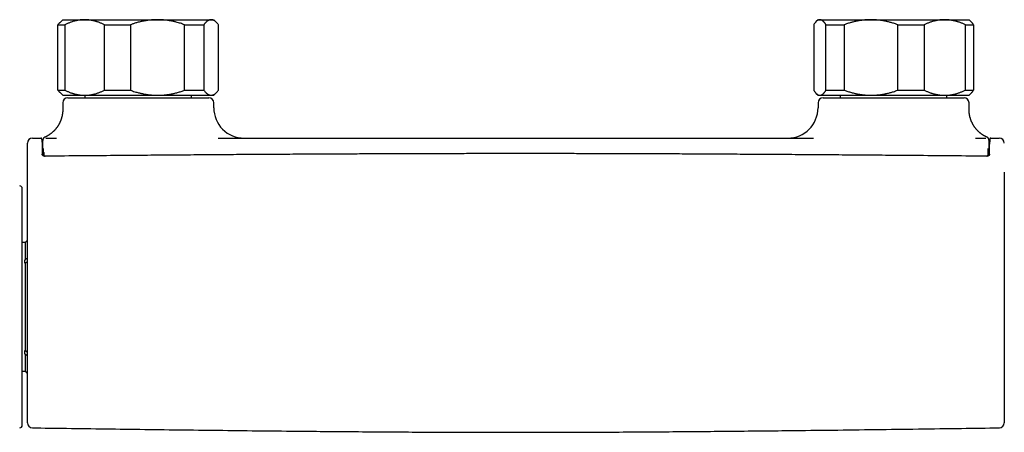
# Model space of a CAD drawing. Header units: millimetres. Extents: x 8 to 681, y 12 to 372.
# Tile 2 of 7: x 189 to 385, y 173 to 255. Entities that reach past the tile are written whole.
import ezdxf

# ---------------------------------------------------------------- set-up
doc = ezdxf.new("R2010")
doc.units = ezdxf.units.MM

msp = doc.modelspace()

# ---------------------------------------------------------------- linework, layer by layer
at = {"color": 7, "linetype": 'Continuous', "lineweight": 30}
for p, q in [((197.5, 254.95), (196.96, 254.41)), ((197.5, 254.95), (201.85, 254.95)), ((201.85, 254.95), (216.33, 254.95)), ((216.33, 254.95), (226.97, 254.95)), ((226.97, 254.95), (227.5, 254.95)), ((228.04, 254.41), (227.5, 254.95)), ((347.5, 254.95), (347.13, 254.58)), ((347.5, 254.95), (347.86, 254.95)), ((347.86, 254.95), (358.02, 254.95)), ((358.02, 254.95), (372.66, 254.95)), ((372.66, 254.95), (377.5, 254.95)), ((377.87, 254.58), (377.5, 254.95)), ((196.56, 253.95), (197.93, 253.95)), ((196.56, 240.95), (196.56, 253.95)), ((197.93, 253.95), (197.93, 240.95)), ((205.78, 253.95), (210.95, 253.95)), ((205.78, 240.95), (205.78, 253.95)), ((210.95, 253.95), (210.95, 240.95)), ((221.71, 240.95), (221.71, 253.95)), ((221.71, 253.95), (225.51, 253.95)), ((225.51, 253.95), (225.51, 240.95)), ((228.44, 240.95), (228.44, 253.95)), ((346.65, 253.95), (346.65, 240.95)), ((349.08, 253.95), (352.71, 253.95)), ((349.08, 240.95), (349.08, 253.95)), ((352.71, 253.95), (352.71, 240.95)), ((363.34, 240.95), (363.34, 253.95)), ((363.34, 253.95), (368.56, 253.95)), ((368.56, 253.95), (368.56, 240.95)), ((376.76, 240.95), (376.76, 253.95)), ((376.76, 253.95), (378.35, 253.95)), ((378.35, 253.95), (378.35, 240.95)), ((196.56, 240.95), (197.93, 240.95)), ((205.78, 240.95), (210.95, 240.95)), ((221.71, 240.95), (225.51, 240.95)), ((349.08, 240.95), (352.71, 240.95)), ((363.34, 240.95), (368.56, 240.95)), ((376.76, 240.95), (378.35, 240.95)), ((196.96, 240.49), (197.5, 239.95)), ((197.5, 239.95), (201.85, 239.95)), ((198.5, 239.45), (226.5, 239.45)), ((201.85, 239.95), (216.33, 239.95)), ((201.9, 239.95), (201.9, 239.45)), ((216.33, 239.95), (226.97, 239.95)), ((223.1, 239.45), (223.1, 239.95)), ((226.97, 239.95), (227.5, 239.95)), ((227.5, 239.95), (228.04, 240.49)), ((347.13, 240.32), (347.5, 239.95)), ((347.5, 239.95), (347.86, 239.95)), ((347.86, 239.95), (358.02, 239.95)), ((348.5, 239.45), (362.5, 239.45)), ((351.9, 239.95), (351.9, 239.45)), ((358.02, 239.95), (372.66, 239.95)), ((362.5, 239.45), (376.5, 239.45)), ((372.66, 239.95), (377.5, 239.95)), ((373.1, 239.45), (373.1, 239.95)), ((377.5, 239.95), (377.87, 240.32)), ((197.5, 238.45), (197.5, 237.11)), ((227.5, 237.45), (227.5, 238.45)), ((347.5, 238.45), (347.5, 237.45)), ((377.5, 237.11), (377.5, 238.45)), ((191.5, 231.45), (193.18, 231.45)), ((193.9, 231.61), (193.9, 231.61)), ((194.16, 231.45), (194.16, 231.45)), ((194.16, 231.45), (194.18, 231.45)), ((194.18, 231.45), (196.24, 231.45)), ((378.76, 231.45), (380.82, 231.45)), ((380.82, 231.45), (380.84, 231.45)), ((380.84, 231.45), (380.84, 231.45)), ((381.1, 231.61), (381.1, 231.61)), ((381.82, 231.45), (383.5, 231.45)), ((193.71, 228.66), (193.71, 228.65)), ((193.71, 228.66), (193.71, 228.66)), ((381.29, 228.65), (381.29, 228.66)), ((381.29, 228.66), (381.29, 228.66)), ((189.45, 174.45), (189.45, 221.45)), ((190.08, 210.7), (189.45, 210.7)), ((190.08, 207.31), (190.08, 210.7)), ((189.95, 207.31), (190.08, 207.31)), ((189.95, 206.61), (189.95, 207.31)), ((189.95, 206.71), (190.17, 206.71)), ((189.95, 206.61), (190.08, 206.61)), ((190.08, 189.29), (190.08, 206.61)), ((189.95, 189.29), (190.08, 189.29)), ((189.95, 188.59), (189.95, 189.29)), ((190.17, 189.19), (189.95, 189.19)), ((189.95, 188.59), (190.08, 188.59)), ((190.08, 185.2), (190.08, 188.59)), ((189.45, 185.2), (190.08, 185.2)), ((383.51, 173.94), (383.51, 173.94))]:
    msp.add_line(p, q, dxfattribs=at)
for centre, radius, start, end in [((198.5, 238.45), 1, 90, 180), ((226.5, 238.45), 1, 0, 90), ((348.5, 238.45), 1, 90, 180), ((376.5, 238.45), 1, 0, 90), ((233.5, 237.45), 6, 179.9998, 270), ((341.5, 237.45), 6, 270, 359.9999), ((191.5, 230.45), 1, 90, 180), ((383.5, 230.45), 1, 0, 90), ((169.47, 228.41), 24.24, 0.5731, 2.3069), ((188.95, 221.45), 0.5, 0, 89.75), ((190.96, 210.27), 0.98, 118.0766, 153.9742), ((190.96, 185.63), 0.98, 206.0258, 241.9318), ((188.95, 174.45), 0.5, 270.25, 0), ((191.5, 174.94), 1, 180.0001, 269.2027), ((383.5, 174.94), 1, 270.797, 0.0004)]:
    msp.add_arc(centre, radius, start, end, dxfattribs=at)
for points, knots in [([(196.56, 253.95), (196.6, 254), (196.68, 254.1), (196.79, 254.23), (196.88, 254.33), (196.93, 254.38), (196.96, 254.41)], [0, 0, 0, 0, 0.298798, 0.597746, 0.822589, 1, 1, 1, 1]), ([(201.85, 254.95), (201.81, 254.95), (201.68, 254.95), (201.46, 254.94), (201.21, 254.92), (200.96, 254.9), (200.71, 254.86), (200.47, 254.82), (200.24, 254.78), (200.03, 254.73), (199.79, 254.67), (199.52, 254.59), (199.22, 254.49), (198.95, 254.4), (198.69, 254.29), (198.44, 254.19), (198.18, 254.07), (198.02, 253.99), (197.93, 253.95)], [0, 0, 0, 0, 0.034083, 0.097391, 0.1607252, 0.2240692, 0.2874053, 0.3507149, 0.403935, 0.4571599, 0.5103804, 0.5888088, 0.6672378, 0.7337757, 0.800332, 0.8668969, 0.933458, 1, 1, 1, 1]), ([(205.78, 253.95), (205.69, 253.99), (205.53, 254.07), (205.28, 254.18), (205.03, 254.29), (204.77, 254.39), (204.53, 254.48), (204.3, 254.55), (204.09, 254.62), (203.87, 254.68), (203.66, 254.73), (203.44, 254.78), (203.21, 254.83), (202.95, 254.87), (202.68, 254.91), (202.4, 254.93), (202.13, 254.95), (201.95, 254.95), (201.85, 254.95)], [0, 0, 0, 0, 0.065617, 0.131252, 0.19689, 0.262521, 0.328134, 0.383158, 0.438187, 0.493212, 0.547625, 0.602042, 0.656455, 0.725142, 0.793864, 0.862595, 0.931314, 1, 1, 1, 1]), ([(216.33, 254.95), (216.25, 254.95), (216.11, 254.95), (215.86, 254.94), (215.58, 254.93), (215.28, 254.91), (214.97, 254.89), (214.65, 254.85), (214.35, 254.81), (214.09, 254.77), (213.86, 254.74), (213.64, 254.69), (213.37, 254.64), (213.05, 254.57), (212.68, 254.48), (212.33, 254.39), (212, 254.3), (211.7, 254.2), (211.35, 254.09), (211.1, 254), (210.95, 253.95)], [0, 0, 0, 0, 0.040822, 0.081644, 0.136201, 0.190763, 0.245319, 0.306969, 0.368619, 0.409915, 0.45121, 0.492116, 0.533021, 0.602274, 0.671536, 0.74079, 0.798361, 0.855936, 0.913507, 1, 1, 1, 1]), ([(221.71, 253.95), (221.57, 254), (221.3, 254.1), (220.88, 254.23), (220.46, 254.36), (220.08, 254.46), (219.75, 254.54), (219.47, 254.6), (219.17, 254.67), (218.85, 254.73), (218.52, 254.78), (218.19, 254.83), (217.85, 254.87), (217.52, 254.9), (217.18, 254.93), (216.84, 254.94), (216.56, 254.95), (216.39, 254.95), (216.33, 254.95)], [0, 0, 0, 0, 0.079535, 0.159091, 0.238644, 0.318175, 0.371508, 0.424845, 0.478178, 0.539229, 0.600294, 0.661358, 0.722408, 0.783942, 0.845492, 0.907042, 0.968576, 1, 1, 1, 1]), ([(226.97, 254.95), (226.96, 254.95), (226.91, 254.95), (226.83, 254.94), (226.74, 254.92), (226.64, 254.9), (226.55, 254.86), (226.45, 254.82), (226.36, 254.77), (226.27, 254.71), (226.17, 254.64), (226.08, 254.57), (225.99, 254.49), (225.89, 254.4), (225.8, 254.29), (225.7, 254.19), (225.61, 254.07), (225.55, 253.99), (225.51, 253.95)], [0, 0, 0, 0, 0.034083, 0.097391, 0.160725, 0.224069, 0.287405, 0.350715, 0.414003, 0.477313, 0.540632, 0.603946, 0.667238, 0.733776, 0.800332, 0.866897, 0.933458, 1, 1, 1, 1]), ([(228.44, 253.95), (228.4, 254), (228.32, 254.1), (228.21, 254.23), (228.11, 254.33), (228.03, 254.43), (227.94, 254.51), (227.85, 254.58), (227.77, 254.65), (227.69, 254.71), (227.6, 254.76), (227.51, 254.81), (227.42, 254.86), (227.33, 254.89), (227.23, 254.92), (227.15, 254.94), (227.06, 254.95), (227, 254.95), (226.97, 254.95)], [0, 0, 0, 0, 0.081942, 0.163884, 0.225568, 0.287264, 0.348958, 0.410641, 0.465358, 0.520081, 0.574798, 0.63806, 0.701338, 0.764615, 0.827875, 0.885248, 0.942627, 1, 1, 1, 1]), ([(347.86, 254.95), (347.85, 254.95), (347.82, 254.95), (347.76, 254.94), (347.69, 254.93), (347.63, 254.91), (347.56, 254.89), (347.5, 254.86), (347.44, 254.82), (347.38, 254.79), (347.33, 254.76), (347.28, 254.72), (347.23, 254.68), (347.19, 254.63), (347.12, 254.57), (347.05, 254.5), (346.98, 254.41), (346.91, 254.33), (346.83, 254.23), (346.74, 254.1), (346.68, 254), (346.65, 253.95)], [0, 0, 0, 0, 0.031424, 0.084241, 0.137063, 0.18988, 0.242883, 0.295891, 0.348895, 0.388903, 0.428911, 0.468951, 0.508991, 0.548294, 0.587598, 0.666256, 0.721811, 0.777371, 0.832928, 0.916464, 1, 1, 1, 1]), ([(349.08, 253.95), (349.06, 253.99), (349, 254.07), (348.93, 254.18), (348.85, 254.29), (348.77, 254.39), (348.69, 254.48), (348.62, 254.55), (348.56, 254.62), (348.49, 254.68), (348.42, 254.73), (348.36, 254.78), (348.28, 254.83), (348.2, 254.87), (348.12, 254.91), (348.03, 254.93), (347.95, 254.95), (347.89, 254.95), (347.86, 254.95)], [0, 0, 0, 0, 0.0656167, 0.1312516, 0.1968903, 0.2625206, 0.3281335, 0.3831583, 0.4381873, 0.4932116, 0.5476246, 0.6020424, 0.656455, 0.7251424, 0.7938638, 0.8625954, 0.9313145, 1, 1, 1, 1]), ([(358.02, 254.95), (357.96, 254.95), (357.79, 254.95), (357.5, 254.94), (357.16, 254.92), (356.82, 254.9), (356.48, 254.86), (356.14, 254.82), (355.79, 254.77), (355.45, 254.71), (355.11, 254.64), (354.78, 254.57), (354.45, 254.49), (354.15, 254.41), (353.86, 254.33), (353.52, 254.23), (353.14, 254.1), (352.85, 254), (352.71, 253.95)], [0, 0, 0, 0, 0.034083, 0.096966, 0.159875, 0.222793, 0.285703, 0.348588, 0.412301, 0.476037, 0.539782, 0.603521, 0.667238, 0.722631, 0.778028, 0.833421, 0.91671, 1, 1, 1, 1]), ([(363.34, 253.95), (363.2, 254), (362.92, 254.1), (362.53, 254.23), (362.17, 254.33), (361.85, 254.43), (361.52, 254.51), (361.23, 254.58), (360.98, 254.63), (360.76, 254.68), (360.54, 254.72), (360.28, 254.77), (359.98, 254.81), (359.64, 254.86), (359.3, 254.89), (358.99, 254.92), (358.72, 254.93), (358.49, 254.94), (358.26, 254.95), (358.1, 254.95), (358.02, 254.95)], [0, 0, 0, 0, 0.081921, 0.163883, 0.225528, 0.287173, 0.348906, 0.41064, 0.451663, 0.492687, 0.533742, 0.574798, 0.638, 0.701202, 0.764538, 0.827874, 0.870883, 0.913892, 0.956946, 1, 1, 1, 1]), ([(372.66, 254.95), (372.61, 254.95), (372.48, 254.95), (372.25, 254.94), (371.99, 254.92), (371.72, 254.9), (371.46, 254.86), (371.21, 254.82), (370.98, 254.78), (370.76, 254.73), (370.5, 254.67), (370.22, 254.59), (369.91, 254.49), (369.63, 254.4), (369.36, 254.29), (369.09, 254.19), (368.83, 254.07), (368.65, 253.99), (368.56, 253.95)], [0, 0, 0, 0, 0.034083, 0.097391, 0.160725, 0.224069, 0.287405, 0.350715, 0.403935, 0.45716, 0.51038, 0.588809, 0.667238, 0.733776, 0.800332, 0.866897, 0.933458, 1, 1, 1, 1]), ([(376.76, 253.95), (376.67, 253.99), (376.5, 254.07), (376.23, 254.18), (375.97, 254.29), (375.71, 254.39), (375.46, 254.48), (375.22, 254.55), (374.99, 254.62), (374.77, 254.68), (374.54, 254.73), (374.32, 254.78), (374.07, 254.83), (373.81, 254.87), (373.52, 254.91), (373.23, 254.93), (372.95, 254.95), (372.76, 254.95), (372.66, 254.95)], [0, 0, 0, 0, 0.065617, 0.131252, 0.19689, 0.262521, 0.328134, 0.383158, 0.438187, 0.493212, 0.547625, 0.602042, 0.656455, 0.725142, 0.793864, 0.862595, 0.931314, 1, 1, 1, 1]), ([(377.87, 254.58), (377.87, 254.58), (377.91, 254.55), (377.96, 254.48), (378.04, 254.39), (378.12, 254.3), (378.18, 254.2), (378.26, 254.09), (378.32, 254), (378.35, 253.95)], [0, 0, 0, 0, 0.014962, 0.186501, 0.358021, 0.500605, 0.6432, 0.785786, 1, 1, 1, 1]), ([(196.96, 240.5), (196.93, 240.52), (196.88, 240.57), (196.79, 240.67), (196.68, 240.8), (196.6, 240.9), (196.56, 240.95)], [0, 0, 0, 0, 0.169182, 0.392419, 0.696127, 1, 1, 1, 1]), ([(197.93, 240.95), (198.02, 240.91), (198.18, 240.83), (198.43, 240.72), (198.68, 240.61), (198.94, 240.51), (199.18, 240.42), (199.41, 240.35), (199.62, 240.28), (199.84, 240.22), (200.05, 240.17), (200.27, 240.12), (200.5, 240.07), (200.76, 240.03), (201.03, 239.99), (201.3, 239.97), (201.58, 239.95), (201.76, 239.95), (201.85, 239.95)], [0, 0, 0, 0, 0.0656167, 0.1312516, 0.1968903, 0.2625206, 0.3281335, 0.3831583, 0.4381873, 0.4932116, 0.5476246, 0.6020424, 0.656455, 0.7251424, 0.7938638, 0.8625954, 0.9313145, 1, 1, 1, 1]), ([(201.85, 239.95), (201.9, 239.95), (202.03, 239.95), (202.24, 239.96), (202.5, 239.98), (202.75, 240), (203, 240.04), (203.24, 240.08), (203.47, 240.12), (203.68, 240.17), (203.92, 240.23), (204.19, 240.31), (204.49, 240.41), (204.76, 240.5), (205.02, 240.61), (205.27, 240.71), (205.53, 240.83), (205.69, 240.91), (205.78, 240.95)], [0, 0, 0, 0, 0.034083, 0.097391, 0.160725, 0.224069, 0.287405, 0.350715, 0.403935, 0.45716, 0.51038, 0.588809, 0.667238, 0.733776, 0.800332, 0.866897, 0.933458, 1, 1, 1, 1]), ([(210.95, 240.95), (211.09, 240.9), (211.37, 240.8), (211.8, 240.66), (212.2, 240.54), (212.56, 240.45), (212.86, 240.37), (213.12, 240.31), (213.34, 240.27), (213.56, 240.22), (213.78, 240.18), (214, 240.14), (214.27, 240.1), (214.57, 240.06), (214.9, 240.02), (215.23, 239.99), (215.54, 239.97), (215.83, 239.96), (216.09, 239.95), (216.25, 239.95), (216.33, 239.95)], [0, 0, 0, 0, 0.081921, 0.163952, 0.245981, 0.307681, 0.369381, 0.410651, 0.45192, 0.492959, 0.533999, 0.57481, 0.615621, 0.678871, 0.742121, 0.799376, 0.856637, 0.913892, 0.956946, 1, 1, 1, 1]), ([(216.33, 239.95), (216.39, 239.95), (216.56, 239.95), (216.85, 239.96), (217.2, 239.98), (217.55, 240), (217.9, 240.04), (218.24, 240.08), (218.59, 240.13), (218.93, 240.19), (219.27, 240.25), (219.62, 240.33), (219.96, 240.41), (220.31, 240.5), (220.66, 240.6), (221.02, 240.71), (221.37, 240.83), (221.6, 240.91), (221.71, 240.95)], [0, 0, 0, 0, 0.031424, 0.0949, 0.158401, 0.221913, 0.285417, 0.348894, 0.412349, 0.475827, 0.539313, 0.602795, 0.666254, 0.732988, 0.799741, 0.866503, 0.933261, 1, 1, 1, 1]), ([(225.51, 240.95), (225.55, 240.9), (225.63, 240.8), (225.74, 240.67), (225.83, 240.57), (225.92, 240.47), (226.01, 240.39), (226.11, 240.31), (226.2, 240.24), (226.3, 240.17), (226.4, 240.11), (226.5, 240.06), (226.59, 240.02), (226.69, 239.99), (226.79, 239.97), (226.88, 239.95), (226.94, 239.95), (226.97, 239.95)], [0, 0, 0, 0, 0.081943, 0.163884, 0.225569, 0.287265, 0.348959, 0.410642, 0.477602, 0.54459, 0.611585, 0.678569, 0.745525, 0.809135, 0.872763, 0.936391, 1, 1, 1, 1]), ([(226.97, 239.95), (226.99, 239.95), (227.04, 239.95), (227.12, 239.96), (227.22, 239.98), (227.32, 240.01), (227.42, 240.04), (227.52, 240.09), (227.61, 240.14), (227.69, 240.2), (227.77, 240.25), (227.85, 240.32), (227.93, 240.39), (228.02, 240.47), (228.11, 240.56), (228.21, 240.67), (228.32, 240.8), (228.4, 240.9), (228.44, 240.95)], [0, 0, 0, 0, 0.034083, 0.1001205, 0.1661964, 0.2322933, 0.2983923, 0.3644731, 0.430514, 0.4832684, 0.5360272, 0.588782, 0.6499353, 0.7110998, 0.7722657, 0.8334207, 0.91671, 1, 1, 1, 1]), ([(346.65, 240.95), (346.68, 240.9), (346.74, 240.8), (346.83, 240.67), (346.93, 240.55), (347.02, 240.43), (347.1, 240.34), (347.17, 240.28), (347.22, 240.24), (347.27, 240.2), (347.32, 240.16), (347.36, 240.12), (347.42, 240.09), (347.48, 240.05), (347.55, 240.02), (347.62, 239.99), (347.69, 239.97), (347.76, 239.96), (347.81, 239.95), (347.85, 239.95), (347.86, 239.95)], [0, 0, 0, 0, 0.079462, 0.158922, 0.238548, 0.318174, 0.398147, 0.438161, 0.478176, 0.517746, 0.557316, 0.596916, 0.636517, 0.691753, 0.746996, 0.802232, 0.857678, 0.91313, 0.968576, 1, 1, 1, 1]), ([(347.86, 239.95), (347.89, 239.95), (347.94, 239.95), (348.03, 239.97), (348.11, 239.99), (348.19, 240.02), (348.26, 240.06), (348.34, 240.1), (348.4, 240.15), (348.47, 240.2), (348.54, 240.26), (348.6, 240.33), (348.68, 240.4), (348.75, 240.49), (348.84, 240.59), (348.92, 240.7), (349, 240.82), (349.05, 240.91), (349.08, 240.95)], [0, 0, 0, 0, 0.0654486, 0.1309264, 0.1964149, 0.2618945, 0.3273446, 0.3824027, 0.4374662, 0.4925247, 0.5465401, 0.60056, 0.6545758, 0.7236443, 0.7927333, 0.8618322, 0.9309269, 1, 1, 1, 1]), ([(352.71, 240.95), (352.83, 240.91), (353.06, 240.82), (353.41, 240.71), (353.77, 240.6), (354.13, 240.49), (354.49, 240.4), (354.83, 240.32), (355.15, 240.25), (355.44, 240.19), (355.74, 240.14), (356.04, 240.09), (356.34, 240.05), (356.66, 240.02), (356.99, 239.99), (357.33, 239.97), (357.68, 239.95), (357.91, 239.95), (358.02, 239.95)], [0, 0, 0, 0, 0.068315, 0.136636, 0.20495, 0.273512, 0.34208, 0.410641, 0.466358, 0.522081, 0.577798, 0.633705, 0.689618, 0.745525, 0.809072, 0.872618, 0.936309, 1, 1, 1, 1]), ([(358.02, 239.95), (358.08, 239.95), (358.27, 239.95), (358.56, 239.96), (358.92, 239.98), (359.28, 240.01), (359.64, 240.04), (359.99, 240.09), (360.3, 240.14), (360.56, 240.18), (360.77, 240.22), (360.98, 240.27), (361.23, 240.32), (361.52, 240.39), (361.84, 240.47), (362.16, 240.56), (362.52, 240.67), (362.91, 240.8), (363.19, 240.9), (363.34, 240.95)], [0, 0, 0, 0, 0.034083, 0.099973, 0.165873, 0.231763, 0.29801, 0.364267, 0.430515, 0.470067, 0.50962, 0.549202, 0.588783, 0.649898, 0.711013, 0.772217, 0.833421, 0.916688, 1, 1, 1, 1]), ([(368.56, 240.95), (368.65, 240.91), (368.82, 240.83), (369.08, 240.72), (369.35, 240.61), (369.61, 240.51), (369.86, 240.42), (370.1, 240.35), (370.33, 240.28), (370.55, 240.22), (370.78, 240.17), (371, 240.12), (371.25, 240.07), (371.51, 240.03), (371.8, 239.99), (372.09, 239.97), (372.37, 239.95), (372.56, 239.95), (372.66, 239.95)], [0, 0, 0, 0, 0.065617, 0.131252, 0.19689, 0.262521, 0.328134, 0.383158, 0.438187, 0.493212, 0.547625, 0.602042, 0.656455, 0.725142, 0.793864, 0.862595, 0.931314, 1, 1, 1, 1]), ([(372.66, 239.95), (372.71, 239.95), (372.84, 239.95), (373.07, 239.96), (373.33, 239.98), (373.6, 240), (373.86, 240.04), (374.11, 240.08), (374.34, 240.12), (374.56, 240.17), (374.82, 240.23), (375.1, 240.31), (375.41, 240.41), (375.69, 240.5), (375.96, 240.61), (376.23, 240.71), (376.49, 240.83), (376.67, 240.91), (376.76, 240.95)], [0, 0, 0, 0, 0.034083, 0.097391, 0.160725, 0.224069, 0.287405, 0.350715, 0.403935, 0.45716, 0.51038, 0.588809, 0.667238, 0.733776, 0.800332, 0.866897, 0.933458, 1, 1, 1, 1]), ([(378.35, 240.95), (378.32, 240.9), (378.26, 240.8), (378.16, 240.66), (378.07, 240.54), (377.99, 240.45), (377.92, 240.38), (377.89, 240.34), (377.87, 240.32)], [0, 0, 0, 0, 0.20289, 0.406051, 0.60921, 0.762019, 0.914828, 1, 1, 1, 1]), ([(197.5, 237.11), (197.5, 237.09), (197.5, 237.03), (197.5, 236.93), (197.49, 236.8), (197.49, 236.68), (197.48, 236.56), (197.46, 236.43), (197.45, 236.31), (197.43, 236.18), (197.41, 236.06), (197.39, 235.94), (197.36, 235.82), (197.33, 235.7), (197.3, 235.58), (197.27, 235.46), (197.23, 235.34), (197.2, 235.22), (197.16, 235.11), (197.11, 234.99), (197.07, 234.88), (197.02, 234.76), (196.97, 234.65), (196.92, 234.54), (196.87, 234.43), (196.81, 234.32), (196.76, 234.21), (196.7, 234.11), (196.64, 234), (196.57, 233.9), (196.51, 233.8), (196.44, 233.7), (196.37, 233.6), (196.3, 233.5), (196.22, 233.41), (196.15, 233.31), (196.07, 233.22), (196, 233.13), (195.92, 233.05), (195.84, 232.96), (195.75, 232.87), (195.67, 232.79), (195.59, 232.71), (195.5, 232.63), (195.41, 232.56), (195.32, 232.48), (195.24, 232.41), (195.15, 232.34), (195.05, 232.27), (194.96, 232.21), (194.87, 232.14), (194.78, 232.08), (194.69, 232.02), (194.6, 231.97), (194.5, 231.91), (194.41, 231.86), (194.32, 231.81), (194.23, 231.76), (194.14, 231.72), (194.06, 231.68), (193.97, 231.64), (193.92, 231.62), (193.9, 231.61)], [0, 0, 0, 0, 0.007422, 0.025421, 0.043402, 0.061365, 0.07931, 0.097237, 0.115146, 0.133035, 0.150905, 0.168756, 0.186587, 0.204398, 0.222187, 0.239956, 0.257703, 0.275428, 0.293129, 0.310808, 0.328462, 0.346092, 0.363696, 0.381273, 0.398823, 0.416346, 0.433838, 0.451301, 0.468732, 0.48613, 0.503494, 0.520823, 0.538114, 0.555366, 0.572576, 0.589744, 0.606866, 0.62394, 0.640963, 0.657933, 0.674844, 0.691695, 0.70848, 0.725195, 0.741834, 0.758393, 0.774863, 0.791237, 0.807507, 0.823662, 0.839691, 0.855581, 0.871316, 0.886878, 0.902244, 0.91739, 0.932282, 0.946882, 0.961141, 0.974995, 0.988356, 1, 1, 1, 1]), ([(381.11, 231.6), (381.09, 231.61), (381.04, 231.63), (380.96, 231.67), (380.87, 231.72), (380.77, 231.76), (380.67, 231.82), (380.57, 231.87), (380.47, 231.93), (380.37, 231.99), (380.27, 232.05), (380.17, 232.11), (380.07, 232.18), (379.98, 232.25), (379.88, 232.32), (379.79, 232.39), (379.69, 232.47), (379.6, 232.54), (379.51, 232.62), (379.42, 232.7), (379.34, 232.79), (379.25, 232.87), (379.17, 232.95), (379.09, 233.04), (379.01, 233.13), (378.93, 233.22), (378.85, 233.31), (378.78, 233.41), (378.7, 233.5), (378.63, 233.6), (378.56, 233.7), (378.5, 233.8), (378.43, 233.9), (378.36, 234), (378.3, 234.11), (378.24, 234.22), (378.18, 234.34), (378.12, 234.46), (378.06, 234.58), (378, 234.7), (377.95, 234.82), (377.9, 234.94), (377.86, 235.07), (377.81, 235.19), (377.77, 235.32), (377.74, 235.44), (377.7, 235.57), (377.67, 235.69), (377.64, 235.82), (377.61, 235.95), (377.59, 236.08), (377.57, 236.21), (377.55, 236.34), (377.53, 236.46), (377.52, 236.59), (377.51, 236.72), (377.5, 236.85), (377.5, 236.98), (377.5, 237.07), (377.5, 237.11)], [0, 0, 0, 0, 0.008509, 0.022901, 0.038083, 0.053833, 0.069971, 0.086377, 0.102969, 0.119696, 0.136523, 0.153425, 0.170386, 0.187394, 0.204438, 0.221514, 0.238614, 0.255736, 0.272876, 0.290031, 0.307199, 0.324379, 0.341569, 0.358768, 0.375974, 0.393188, 0.410408, 0.427633, 0.444864, 0.462099, 0.479339, 0.496582, 0.513829, 0.531079, 0.5503, 0.567555, 0.586693, 0.605839, 0.624945, 0.644011, 0.66304, 0.682034, 0.700993, 0.719921, 0.738817, 0.757684, 0.776522, 0.795332, 0.814116, 0.832874, 0.851608, 0.870317, 0.889002, 0.907665, 0.926306, 0.944925, 0.963523, 0.9821, 1, 1, 1, 1]), ([(193.4, 230.63), (193.4, 230.64), (193.4, 230.67), (193.4, 230.71), (193.4, 230.76), (193.39, 230.81), (193.39, 230.86), (193.39, 230.9), (193.39, 230.95), (193.39, 230.99), (193.39, 231.02), (193.39, 231.06), (193.39, 231.09), (193.39, 231.12), (193.38, 231.15), (193.38, 231.17), (193.38, 231.19), (193.38, 231.21), (193.38, 231.23), (193.38, 231.25), (193.38, 231.26), (193.38, 231.27), (193.38, 231.28), (193.37, 231.29), (193.37, 231.29), (193.37, 231.3), (193.37, 231.31), (193.36, 231.32), (193.36, 231.33), (193.35, 231.34), (193.35, 231.35), (193.34, 231.37), (193.33, 231.38), (193.32, 231.39), (193.3, 231.4), (193.29, 231.42), (193.27, 231.43), (193.25, 231.44), (193.23, 231.44), (193.21, 231.45), (193.19, 231.45), (193.18, 231.45), (193.18, 231.45)], [0, 0, 0, 0, 0.017773, 0.06177, 0.105756, 0.149754, 0.193785, 0.237879, 0.282066, 0.326377, 0.370815, 0.41519, 0.459605, 0.50418, 0.548977, 0.594095, 0.639709, 0.686152, 0.734141, 0.785611, 0.820921, 0.851011, 0.866947, 0.880257, 0.891083, 0.900085, 0.907768, 0.914529, 0.92069, 0.926521, 0.932256, 0.938022, 0.943966, 0.950161, 0.956594, 0.963202, 0.96992, 0.976703, 0.983522, 0.990362, 0.997849, 1, 1, 1, 1]), ([(193.57, 231.19), (193.57, 231.18), (193.57, 231.17), (193.56, 231.16), (193.55, 231.14), (193.54, 231.12), (193.54, 231.1), (193.53, 231.09), (193.53, 231.07), (193.53, 231.06), (193.52, 231.05), (193.52, 231.04), (193.52, 231.03), (193.52, 231.02), (193.52, 231.01), (193.52, 231), (193.51, 230.98), (193.51, 230.97), (193.51, 230.96), (193.51, 230.94), (193.51, 230.92), (193.51, 230.89), (193.51, 230.86), (193.51, 230.84), (193.51, 230.8), (193.51, 230.77), (193.5, 230.73), (193.5, 230.7), (193.5, 230.66), (193.5, 230.61), (193.5, 230.57), (193.5, 230.52), (193.5, 230.47), (193.5, 230.42), (193.5, 230.36), (193.5, 230.3), (193.5, 230.24), (193.5, 230.18), (193.5, 230.12), (193.5, 230.05), (193.5, 229.98), (193.5, 229.91), (193.5, 229.84), (193.5, 229.76), (193.5, 229.68), (193.5, 229.6), (193.5, 229.52), (193.5, 229.44), (193.5, 229.35), (193.5, 229.26), (193.5, 229.17), (193.5, 229.07), (193.5, 228.98), (193.5, 228.88), (193.5, 228.78), (193.5, 228.68), (193.5, 228.58), (193.5, 228.47), (193.5, 228.37), (193.5, 228.26), (193.5, 228.15), (193.5, 228.09), (193.5, 228.06)], [0, 0, 0, 0, 0.001394, 0.005222, 0.008838, 0.01228, 0.015613, 0.018915, 0.022265, 0.025732, 0.029416, 0.033426, 0.037887, 0.042954, 0.048823, 0.055757, 0.064097, 0.074648, 0.088403, 0.108179, 0.134843, 0.158335, 0.180496, 0.203952, 0.22651, 0.248521, 0.270216, 0.291709, 0.313073, 0.334358, 0.355612, 0.376692, 0.397805, 0.418931, 0.440025, 0.461042, 0.481943, 0.5027, 0.523723, 0.544677, 0.565578, 0.586437, 0.607268, 0.628082, 0.648891, 0.669707, 0.690537, 0.711394, 0.73229, 0.753235, 0.774239, 0.795128, 0.815945, 0.8368, 0.85767, 0.87853, 0.899354, 0.920125, 0.940917, 0.961762, 0.982594, 1, 1, 1, 1]), ([(193.9, 231.61), (193.89, 231.6), (193.88, 231.6), (193.85, 231.59), (193.83, 231.57), (193.8, 231.55), (193.78, 231.54), (193.76, 231.52), (193.74, 231.5), (193.73, 231.49), (193.71, 231.47), (193.69, 231.45), (193.68, 231.43), (193.67, 231.42), (193.66, 231.4), (193.65, 231.38), (193.64, 231.36), (193.63, 231.34), (193.62, 231.32), (193.61, 231.3), (193.6, 231.28), (193.6, 231.26), (193.59, 231.24), (193.58, 231.21), (193.57, 231.18), (193.56, 231.15), (193.56, 231.11), (193.55, 231.07), (193.55, 231.06), (193.55, 231.05)], [0, 0, 0, 0, 0.007199, 0.021543, 0.036146, 0.051096, 0.06649, 0.082434, 0.099043, 0.116442, 0.134773, 0.154191, 0.174876, 0.19703, 0.220892, 0.246742, 0.274917, 0.305824, 0.339975, 0.378019, 0.420807, 0.469504, 0.525782, 0.592207, 0.673126, 0.782654, 0.883733, 0.96315, 1, 1, 1, 1]), ([(228.4, 231.45), (230.86, 231.45), (235.79, 231.45), (243.17, 231.45), (250.25, 231.45), (257.02, 231.45), (262.87, 231.45), (268.11, 231.45), (272.42, 231.45), (276.42, 231.45), (280.11, 231.45), (283.81, 231.45), (287.61, 231.45), (291.51, 231.45), (295.52, 231.45), (299.53, 231.45), (303.54, 231.45), (307.55, 231.45), (311.56, 231.45), (315.57, 231.45), (320.49, 231.45), (326.33, 231.45), (333.09, 231.45), (339.85, 231.45), (344.35, 231.45), (346.6, 231.45)], [0, 0, 0, 0, 0.062499, 0.124998, 0.187497, 0.242184, 0.296872, 0.335934, 0.374997, 0.406248, 0.437498, 0.468749, 0.5, 0.533921, 0.567843, 0.601764, 0.635686, 0.669607, 0.703529, 0.737451, 0.771373, 0.82853, 0.885686, 0.942843, 1, 1, 1, 1]), ([(381.45, 231.05), (381.45, 231.05), (381.45, 231.06), (381.45, 231.08), (381.44, 231.11), (381.43, 231.15), (381.43, 231.18), (381.42, 231.21), (381.41, 231.24), (381.4, 231.27), (381.39, 231.29), (381.39, 231.31), (381.38, 231.33), (381.37, 231.35), (381.36, 231.37), (381.35, 231.39), (381.34, 231.41), (381.32, 231.43), (381.31, 231.45), (381.29, 231.46), (381.28, 231.48), (381.26, 231.5), (381.24, 231.52), (381.22, 231.53), (381.2, 231.55), (381.18, 231.56), (381.16, 231.58), (381.14, 231.59), (381.12, 231.6), (381.1, 231.61), (381.1, 231.61)], [0, 0, 0, 0, 0.004309, 0.051086, 0.13633, 0.225695, 0.317031, 0.410924, 0.47975, 0.537905, 0.587792, 0.631314, 0.669805, 0.704231, 0.735311, 0.763601, 0.789539, 0.813481, 0.835719, 0.8565, 0.876032, 0.894497, 0.912051, 0.9307, 0.943465, 0.956131, 0.96926, 0.984103, 0.998493, 1, 1, 1, 1]), ([(381.5, 228.05), (381.5, 228.06), (381.5, 228.1), (381.5, 228.18), (381.5, 228.29), (381.5, 228.4), (381.5, 228.5), (381.5, 228.61), (381.5, 228.71), (381.5, 228.81), (381.5, 228.91), (381.5, 229.01), (381.5, 229.1), (381.5, 229.19), (381.5, 229.28), (381.5, 229.37), (381.5, 229.46), (381.5, 229.54), (381.5, 229.63), (381.5, 229.71), (381.5, 229.78), (381.5, 229.86), (381.5, 229.93), (381.5, 230), (381.5, 230.07), (381.5, 230.14), (381.5, 230.2), (381.5, 230.26), (381.5, 230.32), (381.5, 230.38), (381.5, 230.43), (381.5, 230.48), (381.5, 230.53), (381.5, 230.58), (381.5, 230.62), (381.5, 230.67), (381.5, 230.71), (381.5, 230.74), (381.49, 230.78), (381.49, 230.81), (381.49, 230.84), (381.49, 230.87), (381.49, 230.89), (381.49, 230.92), (381.49, 230.94), (381.49, 230.96), (381.49, 230.98), (381.49, 230.99), (381.48, 231), (381.48, 231.01), (381.48, 231.02), (381.48, 231.04), (381.48, 231.05), (381.47, 231.06), (381.47, 231.07), (381.47, 231.09), (381.46, 231.1), (381.46, 231.12), (381.45, 231.14), (381.44, 231.16), (381.43, 231.18), (381.43, 231.19), (381.43, 231.19)], [0, 0, 0, 0, 0.002814, 0.023671, 0.04449, 0.065281, 0.086058, 0.10683, 0.127608, 0.148401, 0.169221, 0.190078, 0.210984, 0.231951, 0.252964, 0.27378, 0.294623, 0.315496, 0.336379, 0.357243, 0.378067, 0.39886, 0.419754, 0.440637, 0.461521, 0.482415, 0.503329, 0.52428, 0.545258, 0.566198, 0.58721, 0.608269, 0.629352, 0.650437, 0.671494, 0.692509, 0.713685, 0.734925, 0.75627, 0.777772, 0.79951, 0.821602, 0.844291, 0.867928, 0.89357, 0.916032, 0.932296, 0.941339, 0.949087, 0.955701, 0.961257, 0.966071, 0.970337, 0.974212, 0.977826, 0.981294, 0.984722, 0.988169, 0.991727, 0.995475, 0.999469, 1, 1, 1, 1]), ([(381.82, 231.45), (381.82, 231.45), (381.81, 231.45), (381.79, 231.45), (381.77, 231.44), (381.75, 231.43), (381.73, 231.43), (381.71, 231.41), (381.69, 231.4), (381.68, 231.39), (381.67, 231.38), (381.66, 231.37), (381.65, 231.35), (381.65, 231.34), (381.64, 231.33), (381.64, 231.32), (381.63, 231.31), (381.63, 231.31), (381.63, 231.3), (381.63, 231.29), (381.63, 231.28), (381.62, 231.28), (381.62, 231.27), (381.62, 231.26), (381.62, 231.25), (381.62, 231.23), (381.62, 231.21), (381.62, 231.19), (381.62, 231.16), (381.61, 231.14), (381.61, 231.11), (381.61, 231.08), (381.61, 231.05), (381.61, 231.01), (381.61, 230.97), (381.61, 230.93), (381.61, 230.89), (381.61, 230.84), (381.6, 230.79), (381.6, 230.75), (381.6, 230.73), (381.6, 230.72)], [0, 0, 0, 0, 0.003583, 0.011284, 0.018802, 0.026147, 0.033327, 0.040338, 0.047169, 0.053797, 0.060196, 0.066362, 0.072345, 0.07826, 0.084269, 0.090532, 0.097287, 0.10481, 0.113431, 0.123572, 0.135801, 0.150936, 0.170275, 0.196165, 0.234114, 0.301319, 0.35199, 0.400388, 0.45157, 0.501323, 0.550312, 0.598881, 0.647223, 0.695459, 0.743682, 0.791268, 0.838936, 0.886714, 0.934565, 0.982447, 1, 1, 1, 1]), ([(190.5, 224.68), (190.5, 224.75), (190.5, 224.91), (190.5, 225.13), (190.5, 225.36), (190.5, 225.58), (190.5, 225.8), (190.5, 226.02), (190.5, 226.25), (190.5, 226.46), (190.5, 226.68), (190.5, 226.89), (190.5, 227.09), (190.5, 227.29), (190.5, 227.48), (190.5, 227.67), (190.5, 227.85), (190.5, 228.03), (190.5, 228.21), (190.5, 228.39), (190.5, 228.55), (190.5, 228.71), (190.5, 228.86), (190.5, 229.01), (190.5, 229.15), (190.5, 229.28), (190.5, 229.41), (190.5, 229.53), (190.5, 229.64), (190.5, 229.75), (190.5, 229.85), (190.5, 229.94), (190.5, 230.03), (190.5, 230.1), (190.5, 230.17), (190.5, 230.23), (190.5, 230.29), (190.5, 230.34), (190.5, 230.37), (190.5, 230.41), (190.5, 230.43), (190.5, 230.44), (190.5, 230.45), (190.5, 230.45), (190.5, 230.45)], [0, 0, 0, 0, 0.023828, 0.047676, 0.07153, 0.095378, 0.119206, 0.143726, 0.168267, 0.192815, 0.217357, 0.241877, 0.265705, 0.289552, 0.313407, 0.337254, 0.361082, 0.385602, 0.410143, 0.434692, 0.459233, 0.483752, 0.507582, 0.531431, 0.555287, 0.579136, 0.602966, 0.627487, 0.652029, 0.676579, 0.701122, 0.725643, 0.749475, 0.773326, 0.797184, 0.821036, 0.844868, 0.869391, 0.893936, 0.918489, 0.943034, 0.967557, 0.983779, 1, 1, 1, 1]), ([(193.4, 230.63), (193.4, 230.63), (193.4, 230.59), (193.4, 230.52), (193.4, 230.4), (193.41, 230.28), (193.41, 230.14), (193.41, 230), (193.41, 229.86), (193.41, 229.7), (193.42, 229.55), (193.42, 229.38), (193.42, 229.21), (193.42, 229.03), (193.43, 228.84), (193.43, 228.64), (193.43, 228.44), (193.43, 228.3), (193.43, 228.23)], [0, 0, 0, 0, 0.001735, 0.068879, 0.136081, 0.203304, 0.270507, 0.337651, 0.402901, 0.468205, 0.533527, 0.598831, 0.664081, 0.731225, 0.798429, 0.865652, 0.932856, 1, 1, 1, 1]), ([(381.29, 228.66), (381.29, 228.67), (381.29, 228.71), (381.29, 228.77), (381.29, 228.83), (381.29, 228.88), (381.29, 228.93), (381.3, 228.98), (381.3, 229.03), (381.3, 229.07), (381.3, 229.11), (381.3, 229.15), (381.3, 229.19), (381.3, 229.22), (381.3, 229.25), (381.3, 229.28), (381.3, 229.31), (381.3, 229.33), (381.31, 229.35), (381.31, 229.36), (381.31, 229.37), (381.31, 229.38), (381.31, 229.39), (381.31, 229.39), (381.31, 229.39), (381.31, 229.39)], [0, 0, 0, 0, 0.042555, 0.090813, 0.139032, 0.187242, 0.235468, 0.283729, 0.332048, 0.380109, 0.427954, 0.475816, 0.523613, 0.571267, 0.618686, 0.665758, 0.712337, 0.758232, 0.803217, 0.847584, 0.886006, 0.921956, 0.954844, 0.984219, 1, 1, 1, 1]), ([(381.57, 228.23), (381.57, 228.29), (381.57, 228.41), (381.57, 228.58), (381.57, 228.75), (381.58, 228.92), (381.58, 229.08), (381.58, 229.24), (381.58, 229.39), (381.58, 229.55), (381.59, 229.7), (381.59, 229.85), (381.59, 230), (381.59, 230.14), (381.59, 230.27), (381.6, 230.39), (381.6, 230.51), (381.6, 230.62), (381.6, 230.69), (381.6, 230.72), (381.6, 230.72)], [0, 0, 0, 0, 0.054364, 0.108752, 0.163139, 0.217504, 0.272638, 0.327798, 0.382957, 0.438092, 0.499553, 0.561065, 0.622595, 0.684107, 0.745569, 0.808815, 0.872116, 0.935436, 0.998738, 1, 1, 1, 1]), ([(193.93, 227.86), (193.92, 227.86), (193.91, 227.86), (193.88, 227.86), (193.84, 227.86), (193.81, 227.87), (193.77, 227.88), (193.74, 227.89), (193.71, 227.9), (193.68, 227.91), (193.65, 227.93), (193.62, 227.94), (193.59, 227.96), (193.57, 227.98), (193.55, 228), (193.52, 228.02), (193.51, 228.04), (193.49, 228.07), (193.47, 228.09), (193.46, 228.11), (193.45, 228.14), (193.44, 228.16), (193.44, 228.18), (193.43, 228.21), (193.43, 228.22), (193.43, 228.23)], [0, 0, 0, 0, 0.022689, 0.065487, 0.108164, 0.150687, 0.193121, 0.235862, 0.279006, 0.322484, 0.366202, 0.410056, 0.453932, 0.497702, 0.541327, 0.585087, 0.630785, 0.677006, 0.72351, 0.770062, 0.816422, 0.862494, 0.909143, 0.958964, 1, 1, 1, 1]), ([(193.71, 228.65), (193.71, 228.62), (193.72, 228.5), (193.72, 228.31), (193.73, 228.16), (193.73, 228.1)], [0, 0, 0, 0, 0.169011, 0.657946, 1, 1, 1, 1]), ([(193.73, 228.1), (193.73, 228.1), (193.73, 228.09), (193.73, 228.07), (193.74, 228.05), (193.75, 228.02), (193.75, 228), (193.77, 227.98), (193.78, 227.97), (193.79, 227.95), (193.81, 227.93), (193.83, 227.92), (193.84, 227.91), (193.86, 227.9), (193.88, 227.89), (193.91, 227.88), (193.94, 227.87), (193.96, 227.86), (193.98, 227.86), (193.98, 227.86)], [0, 0, 0, 0, 0.013074, 0.069691, 0.125405, 0.180417, 0.234942, 0.289212, 0.343509, 0.398198, 0.453795, 0.511052, 0.571079, 0.635492, 0.70662, 0.787597, 0.881485, 0.973948, 1, 1, 1, 1]), ([(381.07, 227.86), (378.82, 227.88), (374.33, 227.91), (367.85, 227.97), (361.78, 228.02), (356.25, 228.06), (351.09, 228.1), (346.06, 228.14), (341.09, 228.17), (336.19, 228.2), (331.51, 228.23), (327.02, 228.25), (322.69, 228.28), (318.49, 228.3), (314.42, 228.31), (310.45, 228.33), (306.58, 228.34), (302.81, 228.35), (299.11, 228.36), (295.48, 228.36), (291.93, 228.37), (288.44, 228.37), (284.99, 228.37), (281.56, 228.37), (278.1, 228.36), (274.58, 228.35), (271, 228.35), (267.35, 228.34), (263.63, 228.32), (259.83, 228.31), (255.94, 228.29), (251.96, 228.28), (247.87, 228.25), (243.67, 228.23), (239.34, 228.21), (234.86, 228.18), (230.21, 228.15), (225.36, 228.11), (220.27, 228.07), (214.9, 228.03), (209.13, 227.98), (202.82, 227.93), (197.7, 227.89), (194.65, 227.86), (193.93, 227.86)], [0, 0, 0, 0, 0.036112, 0.071911, 0.103952, 0.133302, 0.160647, 0.186587, 0.214081, 0.240201, 0.265147, 0.28911, 0.312231, 0.33462, 0.356364, 0.377531, 0.39818, 0.418359, 0.438107, 0.457461, 0.47645, 0.495101, 0.513436, 0.53165, 0.550125, 0.568913, 0.588039, 0.607525, 0.627401, 0.647699, 0.668458, 0.68972, 0.711537, 0.733972, 0.757097, 0.781006, 0.805811, 0.831661, 0.858748, 0.887274, 0.917841, 0.951162, 0.988485, 1, 1, 1, 1]), ([(381.02, 227.86), (381.02, 227.86), (381.04, 227.86), (381.06, 227.87), (381.09, 227.88), (381.12, 227.89), (381.14, 227.9), (381.16, 227.91), (381.18, 227.93), (381.2, 227.94), (381.21, 227.96), (381.23, 227.97), (381.24, 227.99), (381.25, 228.01), (381.26, 228.03), (381.27, 228.06), (381.27, 228.08), (381.27, 228.09), (381.27, 228.1)], [0, 0, 0, 0, 0.029441, 0.116856, 0.212945, 0.311136, 0.384786, 0.451095, 0.512683, 0.57133, 0.628184, 0.683948, 0.73903, 0.793668, 0.848004, 0.902143, 0.961321, 1, 1, 1, 1]), ([(381.57, 228.23), (381.57, 228.23), (381.57, 228.21), (381.56, 228.2), (381.56, 228.17), (381.55, 228.14), (381.54, 228.12), (381.53, 228.1), (381.52, 228.07), (381.5, 228.05), (381.48, 228.02), (381.46, 228), (381.44, 227.98), (381.41, 227.96), (381.39, 227.94), (381.36, 227.93), (381.33, 227.91), (381.3, 227.9), (381.26, 227.89), (381.23, 227.88), (381.2, 227.87), (381.16, 227.86), (381.13, 227.86), (381.1, 227.86), (381.08, 227.86), (381.07, 227.86)], [0, 0, 0, 0, 0.01341, 0.066321, 0.118049, 0.168198, 0.217181, 0.264662, 0.31162, 0.358138, 0.404238, 0.449903, 0.495098, 0.539598, 0.582892, 0.626445, 0.670449, 0.714642, 0.758699, 0.802288, 0.845159, 0.887548, 0.92954, 0.972171, 1, 1, 1, 1]), ([(381.27, 228.7), (381.27, 228.68), (381.27, 228.6), (381.27, 228.46), (381.27, 228.34), (381.27, 228.29)], [0, 0, 0, 0, 0.182521, 0.627454, 1, 1, 1, 1]), ([(381.27, 228.1), (381.27, 228.15), (381.28, 228.33), (381.28, 228.52), (381.29, 228.65), (381.29, 228.65)], [0, 0, 0, 0, 0.293638, 0.985785, 1, 1, 1, 1]), ([(190.5, 174.94), (190.5, 174.94), (190.5, 174.94), (190.5, 174.95), (190.5, 174.97), (190.5, 175), (190.5, 175.05), (190.5, 175.1), (190.5, 175.16), (190.5, 175.24), (190.5, 175.32), (190.5, 175.42), (190.5, 175.52), (190.5, 175.64), (190.5, 175.76), (190.5, 175.9), (190.5, 176.05), (190.5, 176.22), (190.5, 176.39), (190.5, 176.57), (190.5, 176.76), (190.5, 176.97), (190.5, 177.18), (190.5, 177.41), (190.5, 177.63), (190.5, 177.86), (190.5, 178.08), (190.5, 178.31), (190.5, 178.54), (190.5, 178.78), (190.5, 179.04), (190.5, 179.31), (190.5, 179.59), (190.5, 179.89), (190.5, 180.19), (190.5, 180.49), (190.5, 180.81), (190.5, 181.14), (190.5, 181.47), (190.5, 181.81), (190.5, 182.16), (190.5, 182.52), (190.5, 182.89), (190.5, 183.26), (190.5, 183.65), (190.5, 184.04), (190.5, 184.43), (190.5, 184.83), (190.5, 185.22), (190.5, 185.62), (190.5, 186.03), (190.5, 186.44), (190.5, 186.86), (190.5, 187.29), (190.5, 187.72), (190.5, 188.15), (190.5, 188.59), (190.5, 189.04), (190.5, 189.49), (190.5, 189.95), (190.5, 190.42), (190.5, 190.89), (190.5, 191.36), (190.5, 191.85), (190.5, 192.34), (190.5, 192.83), (190.5, 193.33), (190.5, 193.83), (190.5, 194.33), (190.5, 194.83), (190.5, 195.34), (190.5, 195.84), (190.5, 196.33), (190.5, 196.8), (190.5, 197.24), (190.5, 197.69), (190.5, 198.13), (190.5, 198.58), (190.5, 199.3), (190.5, 200.31), (190.5, 201.59), (190.5, 202.88), (190.5, 204.17), (190.5, 205.45), (190.5, 206.73), (190.5, 208.02), (190.5, 209.3), (190.5, 210.58), (190.5, 211.86), (190.5, 213.14), (190.5, 214.42), (190.5, 215.7), (190.5, 216.98), (190.5, 218.26), (190.5, 219.54), (190.5, 220.83), (190.5, 222.11), (190.5, 223.39), (190.5, 224.25), (190.5, 224.68)], [0, 0, 0, 0, 0.00551, 0.013141, 0.020774, 0.028407, 0.036038, 0.043724, 0.051411, 0.059098, 0.066783, 0.074633, 0.082485, 0.090337, 0.098186, 0.106244, 0.114304, 0.122365, 0.130425, 0.138482, 0.14654, 0.1546, 0.162662, 0.170722, 0.17878, 0.18584, 0.192903, 0.199968, 0.207032, 0.214095, 0.221156, 0.228726, 0.236297, 0.243869, 0.251439, 0.259082, 0.266726, 0.274371, 0.282013, 0.289711, 0.29741, 0.30511, 0.312807, 0.320665, 0.328525, 0.336385, 0.344243, 0.35181, 0.359379, 0.366948, 0.374515, 0.382155, 0.389796, 0.397438, 0.405077, 0.412771, 0.420466, 0.428162, 0.435856, 0.443709, 0.451564, 0.459419, 0.467272, 0.475334, 0.483399, 0.491465, 0.49953, 0.507592, 0.515654, 0.523718, 0.531784, 0.539849, 0.54791, 0.554971, 0.562034, 0.569098, 0.576162, 0.583225, 0.590286, 0.610717, 0.631149, 0.651582, 0.672014, 0.692445, 0.712877, 0.733309, 0.753741, 0.774173, 0.794604, 0.815036, 0.835468, 0.8559, 0.876332, 0.896763, 0.91741, 0.938058, 0.958706, 0.979353, 1, 1, 1, 1]), ([(384.5, 224.68), (384.5, 224.25), (384.5, 223.41), (384.5, 222.14), (384.5, 220.87), (384.5, 219.59), (384.5, 218.32), (384.5, 217.04), (384.5, 215.77), (384.5, 214.49), (384.5, 213.21), (384.5, 211.93), (384.5, 210.65), (384.5, 209.37), (384.5, 208.08), (384.5, 206.8), (384.5, 205.51), (384.5, 204.22), (384.5, 202.92), (384.5, 201.62), (384.5, 200.32), (384.5, 199.29), (384.5, 198.51), (384.5, 198), (384.5, 197.5), (384.5, 196.99), (384.5, 196.48), (384.5, 195.97), (384.5, 195.47), (384.5, 194.96), (384.5, 194.46), (384.5, 193.98), (384.5, 193.52), (384.5, 193.08), (384.5, 192.65), (384.5, 192.22), (384.5, 191.79), (384.5, 191.35), (384.5, 190.9), (384.5, 190.45), (384.5, 190), (384.5, 189.55), (384.5, 189.11), (384.5, 188.66), (384.5, 188.23), (384.5, 187.79), (384.5, 187.36), (384.5, 186.93), (384.5, 186.51), (384.5, 186.09), (384.5, 185.67), (384.5, 185.25), (384.5, 184.84), (384.5, 184.44), (384.5, 184.05), (384.5, 183.68), (384.5, 183.3), (384.5, 182.94), (384.5, 182.58), (384.5, 182.22), (384.5, 181.87), (384.5, 181.53), (384.5, 181.19), (384.5, 180.87), (384.5, 180.54), (384.5, 180.23), (384.5, 179.92), (384.5, 179.62), (384.5, 179.32), (384.5, 179.03), (384.5, 178.75), (384.5, 178.47), (384.5, 178.21), (384.5, 177.95), (384.5, 177.7), (384.5, 177.47), (384.5, 177.24), (384.5, 177.02), (384.5, 176.82), (384.5, 176.63), (384.5, 176.46), (384.5, 176.3), (384.5, 176.16), (384.5, 176.02), (384.5, 175.89), (384.5, 175.76), (384.5, 175.64), (384.5, 175.53), (384.5, 175.43), (384.5, 175.33), (384.5, 175.25), (384.5, 175.17), (384.5, 175.11), (384.5, 175.06), (384.5, 175.01), (384.5, 174.98), (384.5, 174.95), (384.5, 174.94), (384.5, 174.94), (384.5, 174.94)], [0, 0, 0, 0, 0.020432, 0.040865, 0.061298, 0.081731, 0.102164, 0.122596, 0.143029, 0.163462, 0.183895, 0.204327, 0.22476, 0.245192, 0.265626, 0.286059, 0.306491, 0.327137, 0.347784, 0.368431, 0.389078, 0.409725, 0.417786, 0.42585, 0.433916, 0.44198, 0.450042, 0.458103, 0.466167, 0.474232, 0.482296, 0.490357, 0.497419, 0.504483, 0.511549, 0.518615, 0.525679, 0.532741, 0.540307, 0.547875, 0.555442, 0.563009, 0.570649, 0.578291, 0.585932, 0.593573, 0.601267, 0.608963, 0.616659, 0.624354, 0.632208, 0.640064, 0.64792, 0.655774, 0.663343, 0.670914, 0.678486, 0.686055, 0.693698, 0.701343, 0.708988, 0.716631, 0.724329, 0.732029, 0.739729, 0.747427, 0.755286, 0.763146, 0.771006, 0.778864, 0.786922, 0.794983, 0.803044, 0.811105, 0.819163, 0.827222, 0.835283, 0.843345, 0.851406, 0.859464, 0.866524, 0.873586, 0.88065, 0.887714, 0.894776, 0.901836, 0.90941, 0.916986, 0.924561, 0.932135, 0.939767, 0.947399, 0.955032, 0.962664, 0.970349, 0.978036, 0.985722, 0.993407, 1, 1, 1, 1]), ([(190.08, 207.31), (190.09, 207.33), (190.12, 207.37), (190.17, 207.42), (190.23, 207.47), (190.3, 207.52), (190.37, 207.56), (190.43, 207.59), (190.48, 207.61), (190.5, 207.62)], [0, 0, 0, 0, 0.1485419, 0.2969034, 0.4463823, 0.594712, 0.7425162, 0.8910924, 1, 1, 1, 1]), ([(190.08, 206.61), (190.09, 206.62), (190.12, 206.66), (190.17, 206.72), (190.23, 206.77), (190.3, 206.81), (190.37, 206.85), (190.43, 206.89), (190.48, 206.9), (190.5, 206.91)], [0, 0, 0, 0, 0.148542, 0.296903, 0.446382, 0.594712, 0.742516, 0.891092, 1, 1, 1, 1]), ([(190.08, 189.29), (190.09, 189.28), (190.12, 189.24), (190.17, 189.18), (190.23, 189.13), (190.3, 189.09), (190.37, 189.05), (190.43, 189.01), (190.48, 189), (190.5, 188.99)], [0, 0, 0, 0, 0.148542, 0.296903, 0.446382, 0.594712, 0.742516, 0.891092, 1, 1, 1, 1]), ([(190.08, 188.59), (190.09, 188.57), (190.12, 188.53), (190.17, 188.48), (190.23, 188.43), (190.29, 188.38), (190.36, 188.34), (190.43, 188.31), (190.48, 188.29), (190.5, 188.28)], [0, 0, 0, 0, 0.150215, 0.297944, 0.444479, 0.591141, 0.739251, 0.890088, 1, 1, 1, 1]), ([(191.49, 173.94), (193.74, 173.9), (198.59, 173.84), (206.02, 173.74), (213.78, 173.63), (221.54, 173.53), (229.3, 173.44), (237.06, 173.35), (244.27, 173.28), (250.92, 173.22), (257.01, 173.17), (263.11, 173.13), (269.21, 173.09), (275.31, 173.07), (281.4, 173.05), (287.5, 173.05), (293.58, 173.05), (299.67, 173.07), (305.75, 173.09), (311.84, 173.13), (317.88, 173.17), (323.89, 173.22), (329.87, 173.27), (335.84, 173.33), (342.67, 173.4), (350.36, 173.49), (358.89, 173.6), (367.43, 173.71), (375.64, 173.83), (381, 173.9), (383.51, 173.94)], [0, 0, 0, 0, 0.035277, 0.07569, 0.116102, 0.156514, 0.196926, 0.237337, 0.277748, 0.309499, 0.34125, 0.373, 0.40475, 0.4365, 0.46825, 0.5, 0.53168, 0.563361, 0.595042, 0.626723, 0.658404, 0.689519, 0.720635, 0.751752, 0.782868, 0.827321, 0.871774, 0.916228, 0.960681, 1, 1, 1, 1])]:
    msp.add_open_spline(points, degree=3, knots=knots, dxfattribs=at)

doc.saveas('drawing.dxf')
